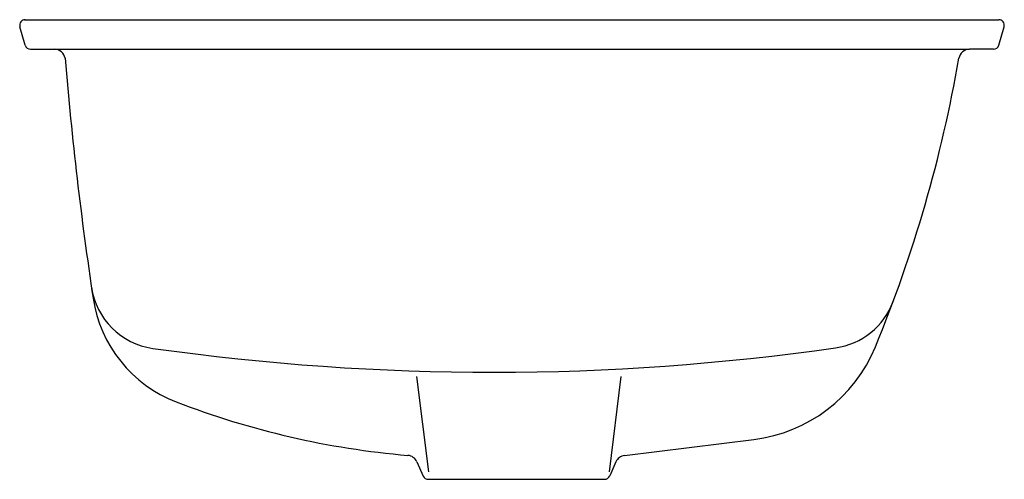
# Model space of a CAD drawing. Header units: millimetres. Extents: x -0.17 to 0.17, y -0.08 to 0.079.
import ezdxf

# ---------------------------------------------------------------- set-up
doc = ezdxf.new("R2010")
doc.units = ezdxf.units.MM
doc.layers.add('BLOCKS', color=3, linetype='Continuous')

msp = doc.modelspace()

# ---------------------------------------------------------------- linework, layer by layer
at = {"layer": 'BLOCKS'}
for p, q in [((-0.168522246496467, 0.0793154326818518), (0.1683520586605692, 0.0793154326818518)), ((-0.1682952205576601, 0.07049573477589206), (-0.1701379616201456, 0.07691091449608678)), ((0.1683176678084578, 0.07049573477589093), (0.1701604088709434, 0.07691091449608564)), ((-0.1664758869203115, 0.06912542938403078), (-0.1582311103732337, 0.06912542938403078)), ((-0.1582311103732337, 0.06912542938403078), (0.1582535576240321, 0.06912542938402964)), ((0.1664983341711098, 0.06912542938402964), (0.1582535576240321, 0.06912542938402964)), ((-0.03299330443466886, -0.04400049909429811), (-0.02891261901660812, -0.07688666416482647)), ((0.03767692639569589, -0.04400049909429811), (0.03359624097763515, -0.07688666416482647)), ((0.03893048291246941, -0.07126200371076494), (0.08362430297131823, -0.06574385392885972)), ((-0.03285728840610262, -0.07348161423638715), (-0.03067988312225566, -0.07838037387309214)), ((0.03593491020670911, -0.07348161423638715), (0.03378577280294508, -0.078316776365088)), ((-0.02895014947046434, -0.07950444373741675), (0.0319581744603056, -0.07950444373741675))]:
    msp.add_line(p, q, dxfattribs=at)
for centre, radius, start, end in [((-0.168318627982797, 0.0774335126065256), 0.001892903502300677, 90, 196.0265527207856), ((0.1683410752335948, 0.07743351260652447), 0.001892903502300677, 343.9734472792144, 90), ((-0.1664758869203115, 0.07101833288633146), 0.001892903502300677, 196.0265527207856, 270), ((-0.1582311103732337, 0.06533962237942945), 0.003785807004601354, 9.834557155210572, 90), ((0.1582535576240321, 0.06533962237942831), 0.003785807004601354, 90, 170.1654428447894), ((0.1664983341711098, 0.07101833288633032), 0.001892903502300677, 270, 343.9734472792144), ((1.088598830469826, 0.1688858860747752), 1.247351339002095, 184.7319645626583, 188.5685004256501), ((-0.3108958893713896, 0.1466672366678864), 0.4723605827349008, 337.5484998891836, 350.1654428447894), ((-0.1206669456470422, -0.009493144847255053), 0.025, 188.3911987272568, 261.9563920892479), ((-0.0996996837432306, -0.01015918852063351), 0.0456398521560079, 188.5685004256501, 248.9394702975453), ((0.1083842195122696, -0.009331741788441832), 0.025, 278.1243559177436, 339.5915845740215), ((0.07719894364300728, -0.01370216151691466), 0.05243684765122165, 277.0384385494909, 337.5484998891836), ((-0.006709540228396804, 0.796902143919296), 0.8394075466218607, 261.9563920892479, 278.1243559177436), ((-0.01072595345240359, 0.2208954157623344), 0.2932333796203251, 248.9394702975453, 265.0573390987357), ((-0.03631675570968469, -0.07501928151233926), 0.003785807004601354, 23.9642350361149, 85.05733909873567), ((0.03939437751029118, -0.07501928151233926), 0.003785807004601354, 97.03843854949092, 156.0357649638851), ((-0.02895014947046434, -0.07761154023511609), 0.001892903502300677, 203.9642350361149, 270), ((0.0319581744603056, -0.07750444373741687), 0.002, 270, 336.0357649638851)]:
    msp.add_arc(centre, radius, start, end, dxfattribs=at)

doc.saveas('drawing.dxf')
